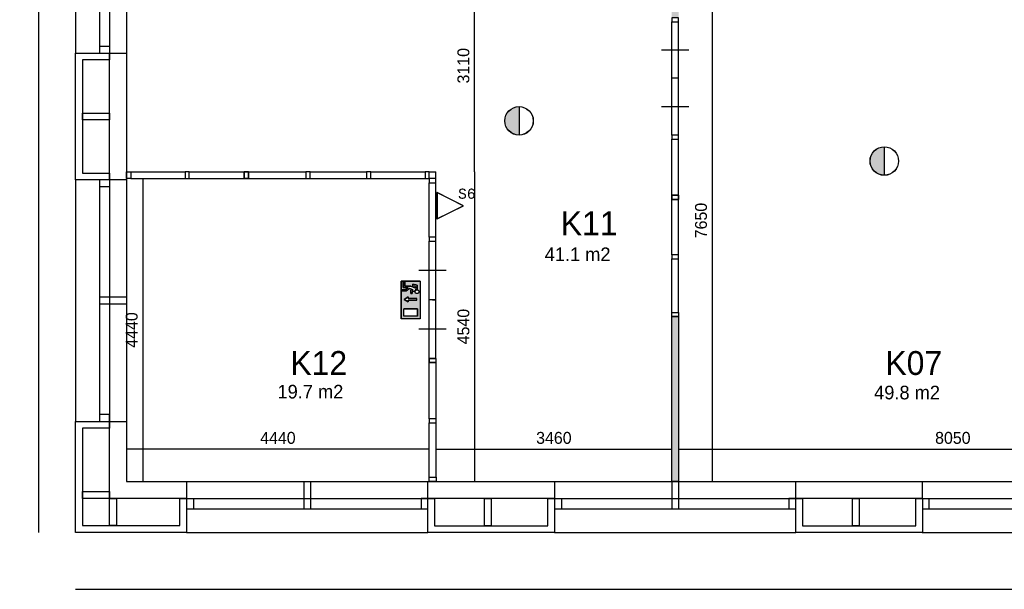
# Model space of a CAD drawing. Extents: x 319440 to 414317, y 3650 to 109188.
# Tile 24 of 46: x 339251 to 353700, y 68087 to 76439. Entities that reach past the tile are written whole.
import ezdxf
from ezdxf.enums import TextEntityAlignment as Align

# ---------------------------------------------------------------- set-up
doc = ezdxf.new("R2010")
doc.units = 0
doc.header["$MEASUREMENT"] = 0
doc.header["$PDMODE"] = 35
doc.header["$PDSIZE"] = -0.5
doc.layers.get('0').update_dxf_attribs({"linetype": 'CONTINUOUS'})
doc.layers.get('DEFPOINTS').update_dxf_attribs({"linetype": 'CONTINUOUS'})
for name, color, linetype in [('-02$TEKST$$$MAAT', 252, 'CONTINUOUS'), ('AA$1A---_ARCEER', 252, 'CONTINUOUS'), ('AL21----_BUITENWAND', 252, 'CONTINUOUS'), ('AL22----_BINNENWAND', 252, 'CONTINUOUS'), ('AL31----_BUITENKOZIJN', 252, 'CONTINUOUS'), ('AL32----_BINNENKOZIJN', 252, 'CONTINUOUS'), ('AM$1A---_MAATVOERING', 252, 'CONTINUOUS'), ('brandweer NIEUW', 252, 'CONTINUOUS'), ('LAYER01', 252, 'CONTINUOUS'), ('M2', 252, 'CONTINUOUS')]:
    doc.layers.add(name, color=color, linetype=linetype)
doc.styles.add('B-01', font='b-gbp')
doc.styles.add('MONOTXT', font='MONOTXT')
doc.dimstyles.new('BBA_STAND', dxfattribs={"dimtxt": 175, "dimasz": 1, "dimexe": 1, "dimexo": 0.001, "dimgap": 75, "dimtad": 1, "dimdec": 0, "dimzin": 0, "dimdsep": 46, "dimtxsty": 'B-01', "dimblk": 'NONE', "dimblk1": 'NONE', "dimblk2": 'PIJL1', "dimcen": 1, "dimse1": 1, "dimse2": 1, "dimclrd": 256, "dimclre": 1, "dimclrt": 256, "dimadec": 0, "dimazin": 0, "dimtfac": 1, "dimtdec": 0, "dimtmove": 0, "dimatfit": 0, "dimldrblk": 'PIJL1', "dimfxl": 1, "dimtolj": 1, "dimtzin": 0, "dimarcsym": 0})

# ---------------------------------------------------------------- blocks, each defined once
blk = doc.blocks.new('*D16')
at = {"layer": 'AM$1A---_MAATVOERING', "lineweight": -2, "transparency": 16777216}
blk.add_line((339528, 85020), (339528, 68921), dxfattribs=at)
at = {"layer": 'DEFPOINTS', "color": 0, "transparency": 16777216}
for p in [(340038, 85020), (339528, 68921), (340070, 68921)]:
    blk.add_point(p, dxfattribs=at)
at = {"layer": 'AM$1A---_MAATVOERING', "transparency": 16777216, "insert": (339365, 76970), "char_height": 175, "attachment_point": 5, "rotation": 90, "style": 'B-01'}
blk.add_mtext('\\A1;16100', dxfattribs=at)
blk = doc.blocks.new('_None')
blk = doc.blocks.new('PIJL1')
at = {"color": 1, "linetype": 'ByBlock'}
blk.add_line((0, 83), (0, -83), dxfattribs=at)
blk.add_solid([(-100, 17), (-100, -17), (0, 0)], dxfattribs=at)
blk = doc.blocks.new('*D18')
at = {"layer": 'AM$1A---_MAATVOERING', "lineweight": -2, "transparency": 16777216}
blk.add_line((340070, 68087), (373920, 68087), dxfattribs=at)
at = {"layer": 'DEFPOINTS', "color": 0, "transparency": 16777216}
for p in [(340070, 68921), (373920, 68919), (373920, 68087)]:
    blk.add_point(p, dxfattribs=at)
at = {"layer": 'AM$1A---_MAATVOERING', "transparency": 16777216, "insert": (356995, 68249), "char_height": 175, "attachment_point": 5, "style": 'B-01'}
blk.add_mtext('\\A1;33850', dxfattribs=at)
blk = doc.blocks.new('*D83')
at = {"layer": 'AM$1A---_MAATVOERING', "lineweight": -2, "transparency": 16777216}
blk.add_line((345261, 70143), (340820, 70143), dxfattribs=at)
at = {"layer": 'DEFPOINTS', "color": 0, "transparency": 16777216}
for p in [(340820, 70143), (340820, 69988), (345261, 69988)]:
    blk.add_point(p, dxfattribs=at)
at = {"layer": 'AM$1A---_MAATVOERING', "transparency": 16777216, "insert": (343040, 70306), "char_height": 175, "attachment_point": 5, "style": 'B-01'}
blk.add_mtext('\\A1;4440', dxfattribs=at)
blk = doc.blocks.new('*D84')
at = {"layer": 'AM$1A---_MAATVOERING', "lineweight": -2, "transparency": 16777216}
blk.add_line((341058, 74109), (341058, 69669), dxfattribs=at)
at = {"layer": 'DEFPOINTS', "color": 0, "transparency": 16777216}
for p in [(341185, 74109), (341058, 69669), (341185, 69669)]:
    blk.add_point(p, dxfattribs=at)
at = {"layer": 'AM$1A---_MAATVOERING', "transparency": 16777216, "insert": (340895, 71889), "char_height": 175, "attachment_point": 5, "rotation": 90, "style": 'B-01'}
blk.add_mtext('\\A1;4440', dxfattribs=at)
blk = doc.blocks.new('*D85')
at = {"layer": 'AM$1A---_MAATVOERING', "lineweight": -2, "transparency": 16777216}
blk.add_line((345360, 70143), (348820, 70143), dxfattribs=at)
at = {"layer": 'DEFPOINTS', "color": 0, "transparency": 16777216}
for p in [(348820, 70143), (345360, 69807), (348820, 69896)]:
    blk.add_point(p, dxfattribs=at)
at = {"layer": 'AM$1A---_MAATVOERING', "transparency": 16777216, "insert": (347090, 70306), "char_height": 175, "attachment_point": 5, "style": 'B-01'}
blk.add_mtext('\\A1;3460', dxfattribs=at)
blk = doc.blocks.new('*D86')
at = {"layer": 'AM$1A---_MAATVOERING', "lineweight": -2, "transparency": 16777216}
blk.add_line((348920, 70143), (356970, 70143), dxfattribs=at)
at = {"layer": 'DEFPOINTS', "color": 0, "transparency": 16777216}
for p in [(356970, 70143), (348920, 70018), (356970, 70016)]:
    blk.add_point(p, dxfattribs=at)
at = {"layer": 'AM$1A---_MAATVOERING', "transparency": 16777216, "insert": (352945, 70306), "char_height": 175, "attachment_point": 5, "style": 'B-01'}
blk.add_mtext('\\A1;8050', dxfattribs=at)
blk = doc.blocks.new('*D87')
at = {"layer": 'AM$1A---_MAATVOERING', "lineweight": -2, "transparency": 16777216}
blk.add_line((349413, 77319), (349413, 69669), dxfattribs=at)
at = {"layer": 'DEFPOINTS', "color": 0, "transparency": 16777216}
for p in [(348920, 77319), (348920, 69669), (349413, 69669)]:
    blk.add_point(p, dxfattribs=at)
at = {"layer": 'AM$1A---_MAATVOERING', "transparency": 16777216, "insert": (349250, 73494), "char_height": 175, "attachment_point": 5, "rotation": 90, "style": 'B-01'}
blk.add_mtext('\\A1;7650', dxfattribs=at)
blk = doc.blocks.new('*D92')
at = {"layer": 'AM$1A---_MAATVOERING', "lineweight": -2, "transparency": 16777216}
blk.add_line((345926, 74209), (345926, 69669), dxfattribs=at)
at = {"layer": 'DEFPOINTS', "color": 0, "transparency": 16777216}
for p in [(345360, 74209), (345440, 69669), (345926, 69669)]:
    blk.add_point(p, dxfattribs=at)
at = {"layer": 'AM$1A---_MAATVOERING', "transparency": 16777216, "insert": (345763, 71939), "char_height": 175, "attachment_point": 5, "rotation": 90, "style": 'B-01'}
blk.add_mtext('\\A1;4540', dxfattribs=at)
blk = doc.blocks.new('*D93')
at = {"layer": 'AM$1A---_MAATVOERING', "lineweight": -2, "transparency": 16777216}
blk.add_line((345926, 74209), (345926, 77319), dxfattribs=at)
at = {"layer": 'DEFPOINTS', "color": 0, "transparency": 16777216}
for p in [(345926, 77319), (345926, 77319), (345360, 74209)]:
    blk.add_point(p, dxfattribs=at)
at = {"layer": 'AM$1A---_MAATVOERING', "transparency": 16777216, "insert": (345763, 75764), "char_height": 175, "attachment_point": 5, "rotation": 90, "style": 'B-01'}
blk.add_mtext('\\A1;3110', dxfattribs=at)

msp = doc.modelspace()

# ---------------------------------------------------------------- hatches: boundary and pattern name
at = {"layer": 'AA$1A---_ARCEER'}
h = msp.add_hatch(color=256, dxfattribs=at)
h.paths.add_polyline_path([(356870.4, 77619), (356870.4, 77019), (357070.4, 77019), (357070.4, 77819), (356865.4, 77819), (354670.4, 77819), (354670.4, 72219), (357070.4, 72219), (357070.4, 73119), (356870.4, 73119), (356870.4, 72419), (354870.4, 72419), (354870.4, 77619)])
h.paths.add_polyline_path([(357070.4, 74019), (357070.4, 76019), (356970.4, 76019), (356870.4, 76019), (356870.4, 74019)], flags=17)
h.paths.add_polyline_path([(363200.4, 75819), (363200.4, 72419), (359400.4, 72419), (359400.4, 72219), (363400.4, 72219), (363400.4, 76019), (359400.4, 76019), (359400.4, 75819)])
h.paths.add_polyline_path([(356870.4, 74319), (356870.4, 74519), (354870.4, 74519), (354870.4, 74319)], flags=16)
h.paths.add_polyline_path([(363200.4, 70619), (363200.4, 69669), (363300.4, 69669), (363300.4, 70719), (363200.4, 70719), (358870.4, 70719), (358870.4, 70619)])
h.paths.add_polyline_path([(357970.4, 70619), (357970.4, 70719), (356970.4, 70719), (356970.1, 69669), (357070.1, 69669), (357070.3, 70619)])
h.paths.add_polyline_path([(353595.4, 77419), (353595.4, 81329), (353495.4, 81329), (353495.4, 77419)])
h.paths.add_polyline_path([(349995.4, 77419), (349995.4, 81329), (349895.4, 81329), (349895.4, 77419)])
h.paths.add_polyline_path([(348920.4, 76469), (348920.4, 77319), (348820.4, 77319), (348820.4, 76469)])
h.paths.add_polyline_path([(348920.4, 69669), (348920.4, 72086), (348820.4, 72086), (348820.4, 69669)])
at = {"layer": 'brandweer NIEUW'}
for points in [[(346579, 74747.7), (346579, 75164.1, 1)], [(351939, 74158.8), (351939, 74575.2, 1)]]:
    msp.add_hatch(color=256, dxfattribs=at).paths.add_polyline_path(points)
h = msp.add_hatch(color=256, dxfattribs=at)
h.paths.add_polyline_path([(345127.9, 72607.4), (344850.4, 72607.4), (344850.4, 72052.6), (345127.9, 72052.6)])
h.paths.add_polyline_path([(344949.3, 72324.5), (344949.3, 72301.4), (344893.8, 72338.4), (344949.3, 72375.4), (344949.3, 72352.2), (345078.7, 72352.2), (345078.7, 72324.5)], flags=16)
h.paths.add_polyline_path([(345090.9, 72200.5), (345090.9, 72089.6), (344887.4, 72089.6), (344887.4, 72200.5)], flags=16)
h.paths.add_polyline_path([(345012.3, 72422.5), (344989.2, 72422.5), (344989.2, 72478), (345022.8, 72478), (344975.7, 72499.4), (344924.4, 72459.5), (344855.1, 72459.5), (344855.1, 72482.6), (344916.5, 72482.6), (344952.1, 72510.3), (344878.2, 72510.3), (344878.2, 72598.2), (344901.3, 72598.2), (344901.3, 72533.5), (344990.1, 72533.5), (345058.5, 72502.3), (345058.5, 72529.3), (345021.5, 72538.5), (345021.5, 72562.4), (345081.6, 72547.3), (345081.6, 72486.3), (345075.2, 72485.7), (345074.8, 72485.7), (345065.2, 72482.4), (345064.8, 72482.2), (345059.7, 72478.9), (345059.2, 72478.5), (345055.7, 72475.3), (345055.4, 72475.1), (345051, 72469.3), (345050.7, 72468.7), (345049.3, 72465.8), (345046.1, 72456.8), (345046.1, 72456.5), (345046, 72456.1), (345045.9, 72455.7), (345045.9, 72455.3), (345045.8, 72454.8), (345012.3, 72454.8)], flags=16)
h.paths.add_polyline_path([(345102.7, 72471.3), (345106.9, 72461.6), (345107.2, 72461.1), (345107, 72461.5), (345111.4, 72450.2), (345103.4, 72429.7), (345095.2, 72426), (345084.6, 72420.6), (345063.9, 72426.4), (345052.5, 72444.4), (345056.2, 72465.5), (345073.3, 72478.9), (345083, 72477.9), (345094.3, 72477.1), (345101.8, 72469.3), (345107.4, 72464), (345107.4, 72464), (345110.9, 72444.1), (345105.7, 72436.3), (345099.1, 72426), (345091.8, 72424.3), (345078.7, 72420.6), (345059.6, 72430.3), (345055.7, 72440.5), (345054.9, 72442.2), (345054.9, 72442.1), (345054.4, 72444.9), (345054.4, 72445), (345054.4, 72444.9), (345054.4, 72444.9), (345052.5, 72456), (345058.2, 72465.1), (345059.8, 72468), (345059.5, 72467.5), (345070.3, 72477.7), (345092.3, 72478.2), (345099.4, 72471.5), (345108.2, 72463.9), (345108.7, 72457.7), (345110.5, 72443), (345098.1, 72425.5), (345077.3, 72420.8), (345068.3, 72425.9), (345067.7, 72426.2), (345067.9, 72426.1), (345057.8, 72432.5), (345051.9, 72453.6), (345056.4, 72461.9), (345061.7, 72472.3), (345071.3, 72476), (345071.7, 72476.2), (345071.6, 72476.1), (345083.1, 72479.9)], flags=16)

# ---------------------------------------------------------------- linework, layer by layer
at = {"layer": '-02$TEKST$$$MAAT'}
for points in [[(345374.8, 73712.3), (345374.8, 73517), (345765.4, 73712.3), (345374.8, 73907.7)], [(345377.3, 73712.3), (345377.3, 73521.1), (345759.8, 73712.3), (345377.3, 73903.6)]]:
    msp.add_lwpolyline(points, close=True, dxfattribs=at)
at = {"layer": 'AL21----_BUITENWAND'}
for points in [[(340070.4, 75949), (340570.4, 75949)], [(340070.4, 74089), (340070.4, 75949)], [(340570.4, 75949), (340820.4, 75949)], [(340570.4, 74089), (340570.4, 75949)], [(340820.4, 75949), (340820.4, 74089)], [(340570.4, 75849), (340170.4, 75849)], [(340170.4, 75849), (340170.4, 74189)], [(340170.4, 74969), (340170.4, 75069)], [(340170.4, 75069), (340570.4, 75069)], [(340570.4, 75069), (340570.4, 74969)], [(340570.4, 74969), (340170.4, 74969)], [(340170.4, 74189), (340570.4, 74189)], [(340570.4, 74089), (340070.4, 74089)], [(340820.4, 74089), (340570.4, 74089)], [(340070.4, 68920.5), (340070.4, 70549)], [(340070.4, 70549), (340570.4, 70549)], [(340570.4, 69419), (340570.4, 70549)], [(340570.4, 70549), (340820.4, 70549)], [(340570.4, 70549), (340570.4, 70449)], [(340820.4, 70549), (340820.4, 69669)], [(340170.4, 70449), (340170.4, 69020.5)], [(340570.4, 70449), (340170.4, 70449)], [(340820.4, 69669), (341700.4, 69669)], [(341700.4, 69669), (341700.4, 69419)], [(345240.4, 69669), (347100.4, 69669)], [(345240.4, 69419), (345240.4, 69669)], [(347100.4, 69669), (347100.4, 69419)], [(350640.4, 69669), (352493.3, 69669)], [(350640.4, 69419), (350640.4, 69669)], [(352493.3, 69669), (352493.3, 69419)], [(340170.4, 69419), (340170.4, 69519)], [(340170.4, 69519), (340570.4, 69519)], [(340570.4, 69519), (340570.4, 69419)], [(340570.4, 69419), (340170.4, 69419)], [(340570.4, 69419), (340670.4, 69419)], [(340570.4, 69020.5), (340570.4, 69419)], [(341700.4, 69419), (340570.4, 69419)], [(340670.4, 69419), (340670.4, 69020.5)], [(341600.4, 69419), (341700.4, 69419)], [(341600.4, 69020.5), (341600.4, 69419)], [(341700.4, 69419), (341700.4, 68920.5)], [(347100.4, 69419), (345240.4, 69419)], [(345240.4, 68919), (345240.4, 69419)], [(345340.4, 69419), (345340.4, 69019)], [(346070.4, 69419), (346170.4, 69419)], [(346070.4, 69019), (346070.4, 69419)], [(346170.4, 69419), (346170.4, 69019)], [(347000.4, 69019), (347000.4, 69419)], [(347000.4, 69419), (347100.4, 69419)], [(347100.4, 69419), (347100.4, 68919)], [(347200.4, 69419), (347200.4, 69269)], [(352493.3, 69419), (350640.4, 69419)], [(350640.4, 69419), (350740.4, 69419)], [(350640.4, 68919), (350640.4, 69419)], [(350740.4, 69419), (350740.4, 69019)], [(351470.4, 69419), (351570.4, 69419)], [(351470.4, 69019), (351470.4, 69419)], [(351570.4, 69419), (351570.4, 69019)], [(352400.4, 69419), (352500.4, 69419)], [(352400.4, 69019), (352400.4, 69419)], [(352500.4, 69419), (352500.4, 68919)], [(340170.4, 69020.5), (341600.4, 69020.5)], [(340670.4, 69020.5), (340570.4, 69020.5)], [(345340.4, 69019), (347000.4, 69019)], [(346170.4, 69019), (346070.4, 69019)], [(350740.4, 69019), (352400.4, 69019)], [(351570.4, 69019), (351470.4, 69019)], [(341700.4, 68920.5), (340070.4, 68920.5)], [(347100.4, 68919), (345240.4, 68919)], [(352500.4, 68919), (350640.4, 68919)]]:
    msp.add_lwpolyline(points, dxfattribs=at)
at = {"layer": 'AL22----_BINNENWAND'}
for points in [[(340570.4, 75949), (340570.4, 75849)], [(340570.4, 74189), (340570.4, 74089)], [(348820.4, 69669), (348820.4, 72086)], [(348820.4, 72086), (348920.4, 72086)], [(348920.4, 72086), (348920.4, 69669)], [(348920.4, 69669), (348820.4, 69669)], [(345240.4, 69419), (345340.4, 69419)]]:
    msp.add_lwpolyline(points, dxfattribs=at)
at = {"layer": 'AL31----_BUITENKOZIJN'}
for points in [[(340070.4, 77719.4), (340070.4, 75949)], [(340420.4, 77719.4), (340420.4, 75949)], [(340570.4, 77719.4), (340570.4, 75949)], [(340820.4, 77719.4), (340820.4, 75949)], [(340420.4, 76049), (340570.4, 76049)], [(340070.4, 74089), (340070.4, 70549)], [(340420.4, 74089), (340420.4, 70549)], [(340570.4, 73989), (340420.4, 73989)], [(340570.4, 74089), (340570.4, 70549)], [(340820.4, 74089), (340820.4, 70549)], [(340820.4, 72369), (340420.4, 72369)], [(340820.4, 72269), (340420.4, 72269)], [(340570.4, 70649), (340420.4, 70649)], [(340570.4, 70549), (340570.4, 70649)], [(341700.4, 69669), (345240.4, 69669)], [(343420.4, 69669), (343420.4, 69269)], [(343520.4, 69669), (343520.4, 69269)], [(347100.4, 69669), (350640.4, 69669)], [(348820.4, 69669), (348820.4, 69269)], [(348920.4, 69669), (348920.4, 69269)], [(352493.3, 69669), (356033.3, 69669)], [(341700.4, 69419), (345240.4, 69419)], [(341800.4, 69419), (341800.4, 69269)], [(345140.4, 69419), (345140.4, 69269)], [(345240.4, 69419), (345140.4, 69419)], [(347100.4, 69419), (350640.4, 69419)], [(350540.4, 69419), (350540.4, 69269)], [(350640.4, 69419), (350540.4, 69419)], [(352493.3, 69419), (356033.3, 69419)], [(352593.3, 69419), (352593.3, 69269)], [(341700.4, 69269), (345240.4, 69269)], [(347100.4, 69269), (350640.4, 69269)], [(352493.3, 69269), (356033.3, 69269)], [(341700.4, 68919), (345240.4, 68919)], [(347100.4, 68919), (350640.4, 68919)], [(352493.3, 68919), (356033.3, 68919)]]:
    msp.add_lwpolyline(points, dxfattribs=at)
at = {"layer": 'AL32----_BINNENKOZIJN'}
for p in [(345260.4, 74208.8), (345360.1, 74109)]:
    msp.add_line(p, (345360.1, 74208.8), dxfattribs=at)
for points in [[(348820.4, 76469), (348820.4, 76409.3), (348920.1, 76409.2), (348920.1, 76469)], [(348820.4, 74745.5), (348820.4, 74685.8), (348920.1, 74685.8), (348920.1, 74745.5)], [(340820.4, 74208.9), (340880.1, 74208.9), (340880.1, 74109.1), (340820.4, 74109.1)], [(341738.1, 74208.9), (341678.4, 74208.9), (341678.4, 74109.1), (341738.1, 74109.1)], [(342606.4, 74208.9), (342546.6, 74208.9), (342546.6, 74109.1), (342606.4, 74109.1)], [(342546.6, 74208.8), (342606.4, 74208.8), (342606.4, 74109.8), (342546.6, 74109.8)], [(343514.3, 74208.8), (343450.4, 74208.8), (343450.4, 74109.8), (343514.3, 74109.8)], [(344402.3, 74208.8), (344342.5, 74208.8), (344342.5, 74109.8), (344402.3, 74109.8)], [(345260.4, 74208.8), (345200.6, 74208.8), (345200.6, 74109.8), (345260.4, 74109.8)], [(345260.4, 74109), (345260.4, 74049.3), (345360.1, 74049.3), (345360.1, 74109)], [(348820.4, 73804.4), (348820.4, 73864.2), (348920.1, 73864.2), (348920.1, 73804.4)], [(348820.5, 73864.2), (348820.5, 73804.4), (348920.3, 73804.4), (348920.3, 73864.2)], [(345260.4, 73250.8), (345260.4, 73191), (345360.1, 73191), (345360.1, 73250.8)], [(348820.5, 72992.3), (348820.5, 72932.6), (348920.3, 72932.6), (348920.3, 72992.3)], [(348820.5, 72086), (348820.5, 72145.8), (348920.3, 72145.8), (348920.3, 72086)], [(345260.4, 71410.3), (345260.4, 71470), (345360.1, 71470), (345360.1, 71410.3)], [(345260.5, 71470), (345260.5, 71410.3), (345360.3, 71410.3), (345360.3, 71470)], [(345260.5, 70586.8), (345260.5, 70527), (345360.3, 70527), (345360.3, 70586.8)], [(345260.5, 69669), (345260.5, 69728.8), (345360.3, 69728.8), (345360.3, 69669)]]:
    msp.add_lwpolyline(points, close=True, dxfattribs=at)
for points in [[(348820.4, 74745.5), (348820.4, 76409.3)], [(348920.1, 74745.5), (348920.1, 76409.3)], [(349070.3, 75994.6), (348870.3, 75994.6), (348670.3, 75994.6)], [(349070.3, 75994.6), (348870.3, 75994.6), (348670.3, 75994.6)], [(348920.3, 75579.9), (348870.3, 75579.9), (348820.3, 75579.9)], [(349070.3, 75162.7), (348870.3, 75162.7), (348670.3, 75162.7)], [(349070.3, 75162.7), (348870.3, 75162.7), (348670.3, 75162.7)], [(348820.4, 73864.2), (348820.4, 74685.8)], [(348920.1, 73864.2), (348920.1, 74685.8)], [(340880.1, 74208.9), (341678.4, 74208.9)], [(341738.1, 74208.9), (342546.6, 74208.9)], [(342606.4, 74208.8), (343450.4, 74208.8)], [(343514.3, 74208.8), (344342.5, 74208.8)], [(344402.3, 74208.8), (345200.6, 74208.8)], [(340880.1, 74109.1), (341678.4, 74109.1)], [(341738.1, 74109.1), (342546.6, 74109.1)], [(342606.4, 74109.8), (343450.4, 74109.8)], [(343514.3, 74109.8), (344342.5, 74109.8)], [(344402.3, 74109.8), (345200.6, 74109.8)], [(345260.4, 73250.8), (345260.4, 74049.3)], [(345360.1, 73250.8), (345360.1, 74049.3)], [(348820.5, 72992.3), (348820.5, 73804.4)], [(348920.3, 72992.3), (348920.3, 73804.4)], [(345260.4, 71470), (345260.4, 73191)], [(345360.1, 71470), (345360.1, 73191)], [(348820.5, 72145.8), (348820.5, 72932.6)], [(348920.3, 72145.8), (348920.3, 72932.6)], [(345510.4, 72760.8), (345310.4, 72760.8), (345110.4, 72760.8)], [(345510.4, 72760.8), (345310.4, 72760.8), (345110.4, 72760.8)], [(345310.2, 72330.5), (345360.1, 72330.5), (345260.1, 72330.5)], [(345510.4, 71900.3), (345310.4, 71900.3), (345110.4, 71900.3)], [(345510.4, 71900.3), (345310.4, 71900.3), (345110.4, 71900.3)], [(345510.4, 71900.3), (345310.4, 71900.3), (345110.4, 71900.3)], [(345260.5, 70586.8), (345260.5, 71410.3)], [(345360.3, 70586.8), (345360.3, 71410.3)], [(345260.5, 69728.8), (345260.5, 70527)], [(345360.3, 69728.8), (345360.3, 70527)]]:
    msp.add_lwpolyline(points, dxfattribs=at)
at = {"layer": 'brandweer NIEUW'}
for p, q in [((346579, 75165.3), (346579, 74746.4)), ((351939, 74576.5), (351939, 74157.5)), ((344850.4, 72607.4, 2600), (344850.4, 72052.6, 2600)), ((345127.9, 72607.4, 2600), (344850.4, 72607.4, 2600)), ((344878.2, 72598.2, 2600), (344878.2, 72510.3, 2600)), ((344901.3, 72598.2, 2600), (344878.2, 72598.2, 2600)), ((344901.3, 72533.5, 2600), (344901.3, 72598.2, 2600)), ((345021.5, 72538.5, 2600), (345021.5, 72562.4, 2600)), ((345081.6, 72547.3, 2600), (345021.5, 72562.4, 2600)), ((345058.5, 72529.3, 2600), (345021.5, 72538.5, 2600)), ((345081.6, 72486.3, 2600), (345081.6, 72547.3, 2600)), ((345127.9, 72607.4, 2600), (345127.9, 72052.6, 2600)), ((344855.1, 72459.5, 2600), (344855.1, 72482.6, 2600)), ((344855.1, 72482.6, 2600), (344916.5, 72482.6, 2600)), ((344924.4, 72459.5, 2600), (344855.1, 72459.5, 2600)), ((344878.2, 72510.3, 2600), (344952.1, 72510.3, 2600)), ((344990.1, 72533.5, 2600), (344901.3, 72533.5, 2600)), ((344952.1, 72510.3, 2600), (344916.5, 72482.6, 2600)), ((344975.8, 72499.5, 2600), (344924.4, 72459.5, 2600)), ((345022.8, 72478, 2600), (344975.7, 72499.4, 2600)), ((344989.2, 72422.5, 2600), (344989.2, 72478, 2600)), ((345022.8, 72478, 2600), (344989.2, 72478, 2600)), ((344989.2, 72422.5, 2600), (345012.3, 72422.5, 2600)), ((345058.5, 72502.3, 2600), (344990.1, 72533.5, 2600)), ((345045.8, 72454.8, 2600), (345012.3, 72454.8, 2600)), ((345012.3, 72422.5, 2600), (345012.3, 72454.8, 2600)), ((345058.5, 72529.3, 2600), (345058.5, 72502.3, 2600)), ((344893.8, 72338.4, 2600), (344949.3, 72375.4, 2600)), ((344949.3, 72301.4, 2600), (344893.8, 72338.4, 2600)), ((344949.3, 72375.4, 2600), (344949.3, 72352.2, 2600)), ((345078.7, 72352.2, 2600), (344949.3, 72352.2, 2600)), ((344949.3, 72324.5, 2600), (344949.3, 72301.4, 2600)), ((345078.7, 72324.5, 2600), (344949.3, 72324.5, 2600)), ((345090.9, 72200.5, 2600), (344887.4, 72200.5, 2600)), ((344887.4, 72089.6, 2600), (344887.4, 72200.5, 2600)), ((345090.9, 72089.6, 2600), (345090.9, 72200.5, 2600)), ((345127.9, 72052.6, 2600), (344850.4, 72052.6, 2600)), ((345090.9, 72089.6, 2600), (344887.4, 72089.6, 2600))]:
    msp.add_line(p, q, dxfattribs=at)
at = {"layer": 'brandweer NIEUW', "elevation": 2600}
for points in [[(344850.4, 72607.4), (345127.9, 72607.4), (345127.9, 72052.6), (344850.4, 72052.6), (344850.4, 72607.4)], [(344878.2, 72598.2), (344901.3, 72598.2), (344901.3, 72533.5), (344990.1, 72533.5), (345058.5, 72502.3), (345058.5, 72529.3), (345021.5, 72538.5), (345021.5, 72562.4), (345081.6, 72547.3), (345081.6, 72486.3), (345075.8, 72485.9), (345073.3, 72485.4), (345070.8, 72484.7), (345068, 72483.7), (345064.5, 72482), (345061.8, 72480.4), (345060, 72479.1), (345057.6, 72477.2), (345055.7, 72475.4), (345053.3, 72472.6), (345051.3, 72469.8), (345049.6, 72466.8), (345048.2, 72463.9), (345046.8, 72459.8), (345046.1, 72456.8), (345045.5, 72454.8), (345012.3, 72454.8), (345012.3, 72422.5), (344989.2, 72422.5), (344989.2, 72478), (345022.8, 72478), (344975.7, 72499.4), (344924.4, 72459.5), (344855.1, 72459.5), (344855.1, 72482.6), (344916.5, 72482.6), (344952.1, 72510.3), (344878.2, 72510.3), (344878.2, 72598.2)], [(345081.6, 72486.3), (345081.2, 72486.3), (345080.8, 72486.3), (345080.4, 72486.3), (345080, 72486.3), (345079.6, 72486.3), (345079.2, 72486.3), (345078.8, 72486.2), (345078.4, 72486.2), (345078, 72486.2), (345077.6, 72486.1), (345077.2, 72486.1), (345076.8, 72486), (345076.4, 72486), (345076, 72485.9), (345075.6, 72485.8), (345075.2, 72485.8), (345074.8, 72485.7), (345074.4, 72485.6), (345074, 72485.5), (345073.6, 72485.4), (345073.2, 72485.3), (345072.8, 72485.2), (345072.4, 72485.1), (345072, 72485), (345071.6, 72484.9), (345071.2, 72484.8), (345070.8, 72484.7), (345070.4, 72484.6), (345070, 72484.4), (345069.7, 72484.3), (345069.3, 72484.2), (345068.9, 72484), (345068.5, 72483.9), (345068.1, 72483.7), (345067.8, 72483.6), (345067.4, 72483.4), (345067, 72483.2), (345066.6, 72483.1), (345066.3, 72482.9), (345065.9, 72482.7), (345065.5, 72482.6), (345065.2, 72482.4), (345064.8, 72482.2), (345064.5, 72482), (345064.1, 72481.8), (345063.7, 72481.6), (345063.4, 72481.4), (345063, 72481.2), (345062.7, 72481), (345062.3, 72480.8), (345062, 72480.5), (345061.7, 72480.3), (345061.3, 72480.1), (345061, 72479.9), (345060.7, 72479.6), (345060.3, 72479.4), (345060, 72479.1), (345059.7, 72478.9), (345059.4, 72478.6), (345059, 72478.4), (345058.7, 72478.1), (345058.4, 72477.9), (345058.1, 72477.6), (345057.8, 72477.3), (345057.5, 72477.1), (345057.2, 72476.8), (345056.9, 72476.5), (345056.6, 72476.2), (345056.3, 72476), (345056, 72475.7), (345055.7, 72475.4), (345055.4, 72475.1), (345055.2, 72474.8), (345054.9, 72474.5), (345054.6, 72474.2), (345054.4, 72473.9), (345054.1, 72473.6), (345053.8, 72473.3), (345053.6, 72473), (345053.3, 72472.6), (345053.1, 72472.3), (345052.8, 72472), (345052.6, 72471.7), (345052.3, 72471.3), (345052.1, 72471), (345051.9, 72470.7), (345051.6, 72470.3), (345051.4, 72470), (345051.2, 72469.6), (345051, 72469.3), (345050.8, 72469), (345050.6, 72468.6), (345050.3, 72468.3), (345050.1, 72467.9), (345049.9, 72467.5), (345049.8, 72467.2), (345049.6, 72466.8), (345049.4, 72466.5), (345049.2, 72466.1), (345049, 72465.7), (345048.9, 72465.4), (345048.7, 72465), (345048.5, 72464.6), (345048.4, 72464.2), (345048.2, 72463.9), (345048.1, 72463.5), (345047.9, 72463.1), (345047.8, 72462.7), (345047.6, 72462.4), (345047.5, 72462), (345047.4, 72461.6), (345047.2, 72461.2), (345047.1, 72460.8), (345047, 72460.4), (345046.9, 72460), (345046.8, 72459.6), (345046.7, 72459.2), (345046.6, 72458.8), (345046.5, 72458.5), (345046.4, 72458.1), (345046.3, 72457.7), (345046.2, 72457.3), (345046.1, 72456.9), (345046.1, 72456.5), (345046, 72456.1), (345045.9, 72455.7), (345045.9, 72455.3), (345045.8, 72454.8)], [(345101.3, 72430.6), (345100.3, 72429.7), (345099.2, 72428.8), (345098.2, 72427.9), (345097.1, 72427.2), (345095.9, 72426.4), (345094.7, 72425.8), (345093.5, 72425.1), (345092.3, 72424.6), (345091, 72424.1), (345089.7, 72423.7), (345088.4, 72423.3), (345087, 72423), (345085.7, 72422.8), (345084.4, 72422.6), (345083, 72422.5), (345081.6, 72422.5), (345080.3, 72422.5), (345078.9, 72422.6), (345077.6, 72422.8), (345076.2, 72423), (345074.9, 72423.3), (345073.6, 72423.7), (345072.3, 72424.1), (345071, 72424.6), (345069.8, 72425.1), (345068.6, 72425.8), (345067.4, 72426.4), (345066.2, 72427.2), (345065.1, 72427.9), (345064, 72428.8), (345063, 72429.7), (345062, 72430.6), (345061.1, 72431.6), (345060.2, 72432.6), (345059.4, 72433.7), (345058.6, 72434.8), (345057.8, 72436), (345057.2, 72437.1), (345056.6, 72438.4), (345056, 72439.6), (345055.5, 72440.9), (345055.1, 72442.2), (345054.7, 72443.5), (345054.4, 72444.8), (345054.2, 72446.2), (345054, 72447.5), (345053.9, 72448.9), (345053.9, 72450.2), (345053.9, 72451.6), (345054, 72452.9), (345054.2, 72454.3), (345054.4, 72455.6), (345054.7, 72457), (345055.1, 72458.3), (345055.5, 72459.6), (345056, 72460.8), (345056.6, 72462.1), (345057.2, 72463.3), (345057.8, 72464.5), (345058.6, 72465.6), (345059.4, 72466.8), (345060.2, 72467.8), (345061.1, 72468.9), (345062, 72469.8), (345063, 72470.8), (345064, 72471.7), (345065.1, 72472.5), (345066.2, 72473.3), (345067.4, 72474), (345068.6, 72474.7), (345069.8, 72475.3), (345071, 72475.9), (345072.3, 72476.3), (345073.6, 72476.8), (345074.9, 72477.1), (345076.2, 72477.4), (345077.6, 72477.7), (345078.9, 72477.8), (345080.3, 72477.9), (345081.6, 72478), (345083, 72477.9), (345084.4, 72477.8), (345085.7, 72477.7), (345087, 72477.4), (345088.4, 72477.1), (345089.7, 72476.8), (345091, 72476.3), (345092.3, 72475.9), (345093.5, 72475.3), (345094.7, 72474.7), (345095.9, 72474), (345097.1, 72473.3), (345098.2, 72472.5), (345099.2, 72471.7), (345100.3, 72470.8), (345101.3, 72469.8), (345102.2, 72468.9), (345103.1, 72467.8), (345103.9, 72466.8), (345104.7, 72465.6), (345105.4, 72464.5), (345106.1, 72463.3), (345106.7, 72462.1), (345107.3, 72460.8), (345107.8, 72459.6), (345108.2, 72458.3), (345108.6, 72457), (345108.9, 72455.6), (345109.1, 72454.3), (345109.3, 72452.9), (345109.4, 72451.6), (345109.4, 72450.2), (345109.4, 72448.9), (345109.3, 72447.5), (345109.1, 72446.2), (345108.9, 72444.8), (345108.6, 72443.5), (345108.2, 72442.2), (345107.8, 72440.9), (345107.3, 72439.6), (345106.7, 72438.4), (345106.1, 72437.1), (345105.4, 72436), (345104.7, 72434.8), (345103.9, 72433.7), (345103.1, 72432.6), (345102.2, 72431.6), (345101.3, 72430.6)], [(345085.7, 72477.7), (345090.3, 72476.6), (345095.5, 72474.3), (345099.4, 72471.6), (345101.9, 72469.2), (345104.8, 72465.5), (345107, 72461.6), (345108.8, 72455.9), (345109.3, 72448.6), (345108.2, 72442.3), (345106.7, 72438.2), (345105.5, 72436.1), (345103.8, 72433.5), (345102, 72431.4), (345098.6, 72428.3), (345095, 72425.9), (345090.7, 72424), (345085, 72422.7), (345080.8, 72422.5), (345077.2, 72422.8), (345071.6, 72424.4), (345068.1, 72426), (345063.8, 72429), (345059.6, 72433.3), (345057.7, 72436.2), (345055.6, 72440.6), (345054.4, 72444.9), (345053.9, 72451.6), (345054.9, 72457.7), (345056.5, 72461.9), (345058.3, 72465.2), (345060.7, 72468.4), (345064.1, 72471.7), (345068, 72474.4), (345071.3, 72476), (345075.6, 72477.3), (345078.4, 72477.8), (345083, 72477.9), (345085.7, 72477.7)], [(345078.7, 72324.5), (345078.7, 72352.2), (344949.3, 72352.2), (344949.3, 72375.4), (344893.8, 72338.4), (344949.3, 72301.4), (344949.3, 72324.5), (345078.7, 72324.5)], [(344887.4, 72200.5), (345090.9, 72200.5), (345090.9, 72089.6), (344887.4, 72089.6), (344887.4, 72200.5)]]:
    msp.add_lwpolyline(points, dxfattribs=at)
msp.add_lwpolyline([(345081.6, 72486.3), (345075, 72485.7), (345065, 72482.3), (345059.5, 72478.8), (345055.6, 72475.2), (345050.9, 72469.1), (345047.8, 72462.7), (345046.3, 72457.9), (345045.5, 72454.8), (345012.3, 72454.8), (345012.3, 72422.5), (344989.2, 72422.5), (344989.2, 72478), (345022.8, 72478), (344975.7, 72499.4), (344924.4, 72459.5), (344855.1, 72459.5), (344855.1, 72482.6), (344916.5, 72482.6), (344952.1, 72510.3), (344878.2, 72510.3), (344878.2, 72598.2), (344901.3, 72598.2), (344901.3, 72533.5), (344990.1, 72533.5), (345058.5, 72502.3), (345058.5, 72529.3), (345021.5, 72538.5), (345021.5, 72562.4), (345081.6, 72547.3)], close=True, dxfattribs=at)
at = {"layer": 'brandweer NIEUW'}
for centre, radius in [((346579, 74955.9), 209.5), ((346579, 74955.9), 208.2), ((351939, 74367), 209.5), ((351939, 74367), 208.2)]:
    msp.add_circle(centre, radius, dxfattribs=at)

# ---------------------------------------------------------------- texts
at = {"layer": '-02$TEKST$$$MAAT', "style": 'MONOTXT'}
msp.add_text('S6', height=148.75, dxfattribs=at).set_placement((345683.9, 73888.1), align=Align.MIDDLE_LEFT)
at = {"layer": 'LAYER01', "style": 'B-01'}
for s, p in [('K11', (347191.4, 73279)), ('K12', (343223.1, 71230)), ('K07', (351955.4, 71230))]:
    msp.add_text(s, height=350, rotation=0, dxfattribs=at).set_placement(p)
at = {"layer": 'M2', "char_height": 200, "width": 1805, "attachment_point": 1, "style": 'B-01'}
for s, insert in [('41.1 m2', (346955, 73099)), ('19.7 m2', (343034, 71085)), ('49.8 m2', (351790, 71072))]:
    msp.add_mtext(s, dxfattribs=dict(at, insert=insert))

# ---------------------------------------------------------------- dimensions: what is measured, and where the dimension line sits
at = {"layer": 'AM$1A---_MAATVOERING'}
for base, p1, p2, picture, middle in [((339527.9999279, 68920.5003806), (340037.9999279, 85020.0003806), (340070.3920596, 68920.5003806), '*D16', (339365.4999279, 76970.2503806)), ((349413, 69669), (348920.4, 77319), (348920.4, 69669), '*D87', (349250.5, 73494)), ((345926, 69669), (345360.1, 74208.8), (345440, 69669), '*D92', (345763.5, 71938.9)), ((341058, 69669), (341185, 74109.1), (341185, 69669), '*D84', (340895.5, 71889.1))]:
    dim = msp.add_linear_dim(base=base, p1=p1, p2=p2, angle=270, dimstyle='BBA_STAND', dxfattribs=at)
    dim.commit()
    dim.dimension.update_dxf_attribs({"geometry": picture, "text_midpoint": middle})
dim = msp.add_linear_dim(base=(345926, 77319), p1=(345360.1, 74208.8), p2=(345926, 77319), angle=270, dimstyle='BBA_STAND', override={"dimtmove": 1}, dxfattribs=at)
dim.commit()
dim.dimension.update_dxf_attribs({"geometry": '*D93', "text_midpoint": (345763.5, 75763.9)})
for base, p1, p2, picture, middle in [((340820.4, 70143), (345260.5, 69988), (340820.4, 69988), '*D83', (343040.5, 70305.5)), ((348820.4, 70143), (345360.3, 69807), (348820.4, 69896), '*D85', (347090.3, 70305.5)), ((356970.2, 70143), (348920.4, 70018), (356970.2, 70016.2), '*D86', (352945.3, 70305.5)), ((373920.4, 68087), (340070.4, 68920.5), (373920.4, 68919), '*D18', (356995.4, 68249.5))]:
    dim = msp.add_linear_dim(base=base, p1=p1, p2=p2, dimstyle='BBA_STAND', dxfattribs=at)
    dim.commit()
    dim.dimension.update_dxf_attribs({"geometry": picture, "text_midpoint": middle})

doc.saveas('drawing.dxf')
